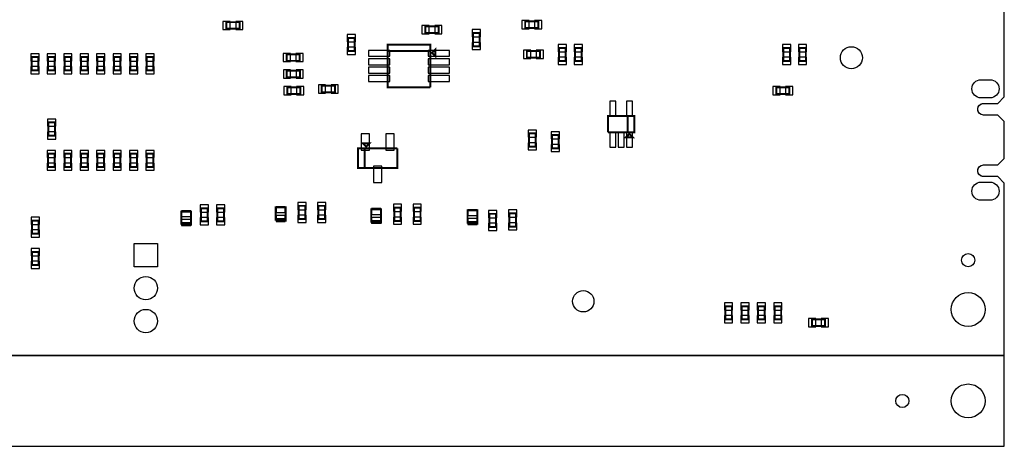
# Model space of a CAD drawing. Extents: x 0 to 7000, y 0 to 5797.
# Tile 8 of 11: x 4007 to 7000, y 0 to 1296. Entities that reach past the tile are written whole.
import ezdxf

# ---------------------------------------------------------------- set-up
doc = ezdxf.new("R2010")
doc.units = 0
for name, color, linetype in [('BG_OUTLINE', 95, 'CONTINUOUS'), ('PG_ASSEMBLY_BOTTOM', 52, 'CONTINUOUS'), ('PIN_BOTTOM', 1, 'CONTINUOUS')]:
    doc.layers.add(name, color=color, linetype=linetype)

msp = doc.modelspace()

# ---------------------------------------------------------------- linework, layer by layer
at = {"layer": 'BG_OUTLINE'}
for points in [[(0, 275.59), (7000, 275.59), (7000, 799.6847), (6980.315, 819.3697), (6937.008, 819.3697, -1), (6937.008, 854.8027), (6980.315, 854.8027), (7000, 874.4877), (7000, 986.6922), (6980.315, 1006.3772), (6937.008, 1006.3772, -1), (6937.008, 1041.8102), (6980.315, 1041.8102), (7000, 1061.4952), (7000, 1474.6847)], [(7000, 729.3697), (7000, 799.6847), (6980.315, 819.3697), (6937.008, 819.3697, -0.414214), (6919.2915, 837.0862, -0.414214), (6937.008, 854.8027), (6980.315, 854.8027), (7000, 874.4877), (7000, 986.6922), (6980.315, 1006.3772), (6937.008, 1006.3772, -0.414214), (6919.2915, 1024.0937, -0.414214), (6937.008, 1041.8102), (6980.315, 1041.8102), (7000, 1061.4952), (7000, 1131.8102)]]:
    msp.add_lwpolyline(points, format="xyb", dxfattribs=at)
msp.add_lwpolyline([(0, 275.59), (0, 0), (7000, 0), (7000, 275.59)], close=True, dxfattribs=at)
at = {"layer": 'PG_ASSEMBLY_BOTTOM', "const_width": 6}
for points in [[(4635, 1288.59), (4675, 1288.59), (4675, 1268.59), (4635, 1268.59), (4635, 1288.59)], [(5543.3817, 1290.7424), (5583.3817, 1290.7424), (5583.3817, 1270.7424), (5543.3817, 1270.7424), (5543.3817, 1290.7424)], [(5280, 1255.59), (5240, 1255.59), (5240, 1275.59), (5280, 1275.59), (5280, 1255.59)], [(5405, 1255.59), (5405, 1215.59), (5385, 1215.59), (5385, 1255.59), (5405, 1255.59)], [(5025, 1240.59), (5025, 1200.59), (5005, 1200.59), (5005, 1240.59), (5025, 1240.59)], [(5255, 1090.59), (5125, 1090.59), (5125, 1220.59), (5255, 1220.59), (5255, 1200.59), (5125, 1200.59)], [(5125, 1200.59), (5255, 1200.59), (5255, 1090.59)], [(5260, 1195.59), (5270, 1205.59), (5270, 1185.59), (5260, 1195.59)], [(5548.3817, 1200.7424), (5588.3817, 1200.7424), (5588.3817, 1180.7424), (5548.3817, 1180.7424), (5548.3817, 1200.7424)], [(5666.6183, 1210.4376), (5666.6183, 1170.4376), (5646.6183, 1170.4376), (5646.6183, 1210.4376), (5666.6183, 1210.4376)], [(5695, 1170.4376), (5695, 1210.4376), (5715, 1210.4376), (5715, 1170.4376), (5695, 1170.4376)], [(6348.2366, 1210.4376), (6348.2366, 1170.4376), (6328.2366, 1170.4376), (6328.2366, 1210.4376), (6348.2366, 1210.4376)], [(6396.6183, 1210.4376), (6396.6183, 1170.4376), (6376.6183, 1170.4376), (6376.6183, 1210.4376), (6396.6183, 1210.4376)], [(4043.0004, 1142.2984), (4043.0004, 1182.2984), (4063.0004, 1182.2984), (4063.0004, 1142.2984), (4043.0004, 1142.2984)], [(4093.0003, 1142.2984), (4093.0003, 1182.2984), (4113.0003, 1182.2984), (4113.0003, 1142.2984), (4093.0003, 1142.2984)], [(4143.0002, 1142.2984), (4143.0002, 1182.2984), (4163.0002, 1182.2984), (4163.0002, 1142.2984), (4143.0002, 1142.2984)], [(4193.0001, 1142.2984), (4193.0001, 1182.2984), (4213.0001, 1182.2984), (4213.0001, 1142.2984), (4193.0001, 1142.2984)], [(4243, 1142.2984), (4243, 1182.2984), (4263, 1182.2984), (4263, 1142.2984), (4243, 1142.2984)], [(4292.9999, 1142.2984), (4292.9999, 1182.2984), (4312.9999, 1182.2984), (4312.9999, 1142.2984), (4292.9999, 1142.2984)], [(4342.9998, 1142.2984), (4342.9998, 1182.2984), (4362.9998, 1182.2984), (4362.9998, 1142.2984), (4342.9998, 1142.2984)], [(4392.9997, 1142.2984), (4392.9997, 1182.2984), (4412.9997, 1182.2984), (4412.9997, 1142.2984), (4392.9997, 1142.2984)], [(4818.0455, 1191.09), (4858.0455, 1191.09), (4858.0455, 1171.09), (4818.0455, 1171.09), (4818.0455, 1191.09)], [(4818.4629, 1141.09), (4858.4629, 1141.09), (4858.4629, 1121.09), (4818.4629, 1121.09), (4818.4629, 1141.09)], [(4860, 1070.59), (4820, 1070.59), (4820, 1090.59), (4860, 1090.59), (4860, 1070.59)], [(4925, 1095.59), (4965, 1095.59), (4965, 1075.59), (4925, 1075.59), (4925, 1095.59)], [(6306.6183, 1090.4376), (6346.6183, 1090.4376), (6346.6183, 1070.4376), (6306.6183, 1070.4376), (6306.6183, 1090.4376)], [(5855.1524, 1003.9717), (5855.1524, 953.9717), (5795.1524, 953.9717)], [(5795.1524, 953.9717), (5795.1524, 1003.9717), (5875.1524, 1003.9717), (5875.1524, 953.9717), (5855.1524, 953.9717), (5855.1524, 1003.9717)], [(4094.0003, 943.8816), (4094.0003, 983.8816), (4114.0003, 983.8816), (4114.0003, 943.8816), (4094.0003, 943.8816)], [(5555, 910.59), (5555, 950.59), (5575, 950.59), (5575, 910.59), (5555, 910.59)], [(5625, 905.59), (5625, 945.59), (5645, 945.59), (5645, 905.59), (5625, 905.59)], [(5860.1524, 948.9717), (5870.1524, 938.9717), (5850.1524, 938.9717), (5860.1524, 948.9717)], [(5155, 905.59), (5155, 845.59), (5035, 845.59), (5035, 905.59), (5055, 905.59), (5055, 845.59)], [(5060, 910.59), (5050, 920.59), (5070, 920.59), (5060, 910.59)], [(5055, 845.59), (5055, 905.59), (5155, 905.59)], [(4093.0002, 848.8816), (4093.0002, 888.8816), (4113.0002, 888.8816), (4113.0002, 848.8816), (4093.0002, 848.8816)], [(4143.0001, 848.8816), (4143.0001, 888.8816), (4163.0001, 888.8816), (4163.0001, 848.8816), (4143.0001, 848.8816)], [(4193, 848.8816), (4193, 888.8816), (4213, 888.8816), (4213, 848.8816), (4193, 848.8816)], [(4242.9999, 848.8816), (4242.9999, 888.8816), (4262.9999, 888.8816), (4262.9999, 848.8816), (4242.9999, 848.8816)], [(4292.9998, 848.8816), (4292.9998, 888.8816), (4312.9998, 888.8816), (4312.9998, 848.8816), (4292.9998, 848.8816)], [(4342.9997, 848.8816), (4342.9997, 888.8816), (4362.9997, 888.8816), (4362.9997, 848.8816), (4342.9997, 848.8816)], [(4392.9996, 848.8816), (4392.9996, 888.8816), (4412.9996, 888.8816), (4412.9996, 848.8816), (4392.9996, 848.8816)], [(4557.835, 683.298), (4557.835, 723.298), (4577.835, 723.298), (4577.835, 683.298), (4557.835, 683.298)], [(4627.835, 723.298), (4627.835, 683.298), (4607.835, 683.298), (4607.835, 723.298), (4627.835, 723.298)], [(4785, 685.59), (4785, 725.59), (4815, 725.59), (4815, 690.59), (4785, 690.59)], [(4855, 690.59), (4855, 730.59), (4875, 730.59), (4875, 690.59), (4855, 690.59)], [(4935, 730.59), (4935, 690.59), (4915, 690.59), (4915, 730.59), (4935, 730.59)], [(5075.165, 679.8474), (5075.165, 719.8474), (5105.165, 719.8474), (5105.165, 684.8474), (5075.165, 684.8474)], [(5165.165, 724.8474), (5165.165, 684.8474), (5145.165, 684.8474), (5145.165, 724.8474), (5165.165, 724.8474)], [(5205.165, 684.8474), (5205.165, 724.8474), (5225.165, 724.8474), (5225.165, 684.8474), (5205.165, 684.8474)], [(5368, 676.504), (5368, 716.504), (5398, 716.504), (5398, 681.504), (5368, 681.504)], [(4064, 685.6058), (4064, 645.6058), (4044, 645.6058), (4044, 685.6058), (4064, 685.6058)], [(4497.835, 673.298), (4497.835, 713.298), (4527.835, 713.298), (4527.835, 678.298), (4497.835, 678.298)], [(4785, 690.59), (4815, 690.59), (4815, 685.59), (4785, 685.59)], [(5434.5, 666.2511), (5434.5, 706.2511), (5454.5, 706.2511), (5454.5, 666.2511), (5434.5, 666.2511)], [(5515.5, 707.7011), (5515.5, 667.7011), (5495.5, 667.7011), (5495.5, 707.7011), (5515.5, 707.7011)], [(4497.835, 678.298), (4527.835, 678.298), (4527.835, 673.298), (4497.835, 673.298)], [(5075.165, 684.8474), (5105.165, 684.8474), (5105.165, 679.8474), (5075.165, 679.8474)], [(5368, 681.504), (5398, 681.504), (5398, 676.504), (5368, 676.504)], [(4044, 550.6058), (4044, 590.6058), (4064, 590.6058), (4064, 550.6058), (4044, 550.6058)], [(6171.6183, 425.4376), (6171.6183, 385.4376), (6151.6183, 385.4376), (6151.6183, 425.4376), (6171.6183, 425.4376)], [(6221.6183, 425.4376), (6221.6183, 385.4376), (6201.6183, 385.4376), (6201.6183, 425.4376), (6221.6183, 425.4376)], [(6271.6183, 425.4376), (6271.6183, 385.4376), (6251.6183, 385.4376), (6251.6183, 425.4376), (6271.6183, 425.4376)], [(6321.6183, 425.4376), (6321.6183, 385.4376), (6301.6183, 385.4376), (6301.6183, 425.4376), (6321.6183, 425.4376)], [(6415, 385.59), (6455, 385.59), (6455, 365.59), (6415, 365.59), (6415, 385.59)]]:
    msp.add_lwpolyline(points, dxfattribs=at)
at = {"layer": 'PIN_BOTTOM'}
for points in [[(4624.7087, 1291.09), (4624.7087, 1266.09), (4646.7087, 1266.09), (4646.7087, 1291.09)], [(4663.2913, 1291.09), (4663.2913, 1266.09), (4685.2913, 1266.09), (4685.2913, 1291.09)], [(5533.0904, 1293.2424), (5533.0904, 1268.2424), (5555.0904, 1268.2424), (5555.0904, 1293.2424)], [(5571.673, 1293.2424), (5571.673, 1268.2424), (5593.673, 1268.2424), (5593.673, 1293.2424)], [(5251.7087, 1253.09), (5251.7087, 1278.09), (5229.7087, 1278.09), (5229.7087, 1253.09)], [(5290.2913, 1253.09), (5290.2913, 1278.09), (5268.2913, 1278.09), (5268.2913, 1253.09)], [(5407.5, 1265.8813), (5382.5, 1265.8813), (5382.5, 1243.8813), (5407.5, 1243.8813)], [(5027.5, 1250.8813), (5002.5, 1250.8813), (5002.5, 1228.8813), (5027.5, 1228.8813)], [(5407.5, 1227.2987), (5382.5, 1227.2987), (5382.5, 1205.2987), (5407.5, 1205.2987)], [(5027.5, 1212.2987), (5002.5, 1212.2987), (5002.5, 1190.2987), (5027.5, 1190.2987)], [(5131.949, 1184.9758), (5131.949, 1202.9758), (5066.949, 1202.9758), (5066.949, 1184.9758)], [(5313.051, 1184.9758), (5313.051, 1202.9758), (5248.051, 1202.9758), (5248.051, 1184.9758)], [(5538.0904, 1203.2424), (5538.0904, 1178.2424), (5560.0904, 1178.2424), (5560.0904, 1203.2424)], [(5576.673, 1203.2424), (5576.673, 1178.2424), (5598.673, 1178.2424), (5598.673, 1203.2424)], [(5669.1183, 1220.7289), (5644.1183, 1220.7289), (5644.1183, 1198.7289), (5669.1183, 1198.7289)], [(5692.5, 1198.7289), (5717.5, 1198.7289), (5717.5, 1220.7289), (5692.5, 1220.7289)], [(6350.7366, 1220.7289), (6325.7366, 1220.7289), (6325.7366, 1198.7289), (6350.7366, 1198.7289)], [(6399.1183, 1220.7289), (6374.1183, 1220.7289), (6374.1183, 1198.7289), (6399.1183, 1198.7289)], [(4040.5004, 1170.5897), (4065.5004, 1170.5897), (4065.5004, 1192.5897), (4040.5004, 1192.5897)], [(4090.5003, 1170.5897), (4115.5003, 1170.5897), (4115.5003, 1192.5897), (4090.5003, 1192.5897)], [(4140.5002, 1170.5897), (4165.5002, 1170.5897), (4165.5002, 1192.5897), (4140.5002, 1192.5897)], [(4190.5001, 1170.5897), (4215.5001, 1170.5897), (4215.5001, 1192.5897), (4190.5001, 1192.5897)], [(4240.5, 1170.5897), (4265.5, 1170.5897), (4265.5, 1192.5897), (4240.5, 1192.5897)], [(4290.4999, 1170.5897), (4315.4999, 1170.5897), (4315.4999, 1192.5897), (4290.4999, 1192.5897)], [(4340.4998, 1170.5897), (4365.4998, 1170.5897), (4365.4998, 1192.5897), (4340.4998, 1192.5897)], [(4390.4997, 1170.5897), (4415.4997, 1170.5897), (4415.4997, 1192.5897), (4390.4997, 1192.5897)], [(4807.7542, 1193.59), (4807.7542, 1168.59), (4829.7542, 1168.59), (4829.7542, 1193.59)], [(4846.3368, 1193.59), (4846.3368, 1168.59), (4868.3368, 1168.59), (4868.3368, 1193.59)], [(5131.949, 1159.3853), (5131.949, 1177.3853), (5066.949, 1177.3853), (5066.949, 1159.3853)], [(5313.051, 1159.3853), (5313.051, 1177.3853), (5248.051, 1177.3853), (5248.051, 1159.3853)], [(5669.1183, 1182.1463), (5644.1183, 1182.1463), (5644.1183, 1160.1463), (5669.1183, 1160.1463)], [(5692.5, 1160.1463), (5717.5, 1160.1463), (5717.5, 1182.1463), (5692.5, 1182.1463)], [(6350.7366, 1182.1463), (6325.7366, 1182.1463), (6325.7366, 1160.1463), (6350.7366, 1160.1463)], [(6399.1183, 1182.1463), (6374.1183, 1182.1463), (6374.1183, 1160.1463), (6399.1183, 1160.1463)], [(4040.5004, 1132.0071), (4065.5004, 1132.0071), (4065.5004, 1154.0071), (4040.5004, 1154.0071)], [(4090.5003, 1132.0071), (4115.5003, 1132.0071), (4115.5003, 1154.0071), (4090.5003, 1154.0071)], [(4140.5002, 1132.0071), (4165.5002, 1132.0071), (4165.5002, 1154.0071), (4140.5002, 1154.0071)], [(4190.5001, 1132.0071), (4215.5001, 1132.0071), (4215.5001, 1154.0071), (4190.5001, 1154.0071)], [(4240.5, 1132.0071), (4265.5, 1132.0071), (4265.5, 1154.0071), (4240.5, 1154.0071)], [(4290.4999, 1132.0071), (4315.4999, 1132.0071), (4315.4999, 1154.0071), (4290.4999, 1154.0071)], [(4340.4998, 1132.0071), (4365.4998, 1132.0071), (4365.4998, 1154.0071), (4340.4998, 1154.0071)], [(4390.4997, 1132.0071), (4415.4997, 1132.0071), (4415.4997, 1154.0071), (4390.4997, 1154.0071)], [(4808.1716, 1143.59), (4808.1716, 1118.59), (4830.1716, 1118.59), (4830.1716, 1143.59)], [(4846.7542, 1143.59), (4846.7542, 1118.59), (4868.7542, 1118.59), (4868.7542, 1143.59)], [(5131.949, 1133.7948), (5131.949, 1151.7948), (5066.949, 1151.7948), (5066.949, 1133.7948)], [(5313.051, 1133.7948), (5313.051, 1151.7948), (5248.051, 1151.7948), (5248.051, 1133.7948)], [(5131.949, 1108.2043), (5131.949, 1126.2043), (5066.949, 1126.2043), (5066.949, 1108.2043)], [(5313.051, 1108.2043), (5313.051, 1126.2043), (5248.051, 1126.2043), (5248.051, 1108.2043)], [(4831.7087, 1068.09), (4831.7087, 1093.09), (4809.7087, 1093.09), (4809.7087, 1068.09)], [(4870.2913, 1068.09), (4870.2913, 1093.09), (4848.2913, 1093.09), (4848.2913, 1068.09)], [(4914.7087, 1098.09), (4914.7087, 1073.09), (4936.7087, 1073.09), (4936.7087, 1098.09)], [(4953.2913, 1098.09), (4953.2913, 1073.09), (4975.2913, 1073.09), (4975.2913, 1098.09)], [(6296.327, 1092.9376), (6296.327, 1067.9376), (6318.327, 1067.9376), (6318.327, 1092.9376)], [(6334.9096, 1092.9376), (6334.9096, 1067.9376), (6356.9096, 1067.9376), (6356.9096, 1092.9376)], [(5800.5524, 1003.6717), (5818.5524, 1003.6717), (5818.5524, 1048.6717), (5800.5524, 1048.6717)], [(5851.7524, 1003.6717), (5869.7524, 1003.6717), (5869.7524, 1048.6717), (5851.7524, 1048.6717)], [(4091.5003, 972.1729), (4116.5003, 972.1729), (4116.5003, 994.1729), (4091.5003, 994.1729)], [(5552.5, 938.8813), (5577.5, 938.8813), (5577.5, 960.8813), (5552.5, 960.8813)], [(4091.5003, 933.5903), (4116.5003, 933.5903), (4116.5003, 955.5903), (4091.5003, 955.5903)], [(5070.5985, 949.803), (5044.5985, 949.803), (5044.5985, 899.803), (5070.5985, 899.803)], [(5145.4015, 949.803), (5119.4015, 949.803), (5119.4015, 899.803), (5145.4015, 899.803)], [(5622.5, 933.8813), (5647.5, 933.8813), (5647.5, 955.8813), (5622.5, 955.8813)], [(5800.5524, 909.2717), (5818.5524, 909.2717), (5818.5524, 954.2717), (5800.5524, 954.2717)], [(5826.1524, 909.2717), (5844.1524, 909.2717), (5844.1524, 954.2717), (5826.1524, 954.2717)], [(5851.7524, 909.2717), (5869.7524, 909.2717), (5869.7524, 954.2717), (5851.7524, 954.2717)], [(4090.5002, 877.1729), (4115.5002, 877.1729), (4115.5002, 899.1729), (4090.5002, 899.1729)], [(4140.5001, 877.1729), (4165.5001, 877.1729), (4165.5001, 899.1729), (4140.5001, 899.1729)], [(4190.5, 877.1729), (4215.5, 877.1729), (4215.5, 899.1729), (4190.5, 899.1729)], [(4240.4999, 877.1729), (4265.4999, 877.1729), (4265.4999, 899.1729), (4240.4999, 899.1729)], [(4290.4998, 877.1729), (4315.4998, 877.1729), (4315.4998, 899.1729), (4290.4998, 899.1729)], [(4340.4997, 877.1729), (4365.4997, 877.1729), (4365.4997, 899.1729), (4340.4997, 899.1729)], [(4390.4996, 877.1729), (4415.4996, 877.1729), (4415.4996, 899.1729), (4390.4996, 899.1729)], [(5552.5, 900.2987), (5577.5, 900.2987), (5577.5, 922.2987), (5552.5, 922.2987)], [(5622.5, 895.2987), (5647.5, 895.2987), (5647.5, 917.2987), (5622.5, 917.2987)], [(4090.5002, 838.5903), (4115.5002, 838.5903), (4115.5002, 860.5903), (4090.5002, 860.5903)], [(4140.5001, 838.5903), (4165.5001, 838.5903), (4165.5001, 860.5903), (4140.5001, 860.5903)], [(4190.5, 838.5903), (4215.5, 838.5903), (4215.5, 860.5903), (4190.5, 860.5903)], [(4240.4999, 838.5903), (4265.4999, 838.5903), (4265.4999, 860.5903), (4240.4999, 860.5903)], [(4290.4998, 838.5903), (4315.4998, 838.5903), (4315.4998, 860.5903), (4290.4998, 860.5903)], [(4340.4997, 838.5903), (4365.4997, 838.5903), (4365.4997, 860.5903), (4340.4997, 860.5903)], [(4390.4996, 838.5903), (4415.4996, 838.5903), (4415.4996, 860.5903), (4390.4996, 860.5903)], [(5108, 851.377), (5082, 851.377), (5082, 801.377), (5108, 801.377)], [(4555.335, 711.5893), (4580.335, 711.5893), (4580.335, 733.5893), (4555.335, 733.5893)], [(4630.335, 733.5893), (4605.335, 733.5893), (4605.335, 711.5893), (4630.335, 711.5893)], [(4786, 709.9758), (4814, 709.9758), (4814, 727.9758), (4786, 727.9758)], [(4852.5, 718.8813), (4877.5, 718.8813), (4877.5, 740.8813), (4852.5, 740.8813)], [(4937.5, 740.8813), (4912.5, 740.8813), (4912.5, 718.8813), (4937.5, 718.8813)], [(5076.165, 704.2332), (5104.165, 704.2332), (5104.165, 722.2332), (5076.165, 722.2332)], [(5167.665, 735.1387), (5142.665, 735.1387), (5142.665, 713.1387), (5167.665, 713.1387)], [(5202.665, 713.1387), (5227.665, 713.1387), (5227.665, 735.1387), (5202.665, 735.1387)], [(5369, 700.8898), (5397, 700.8898), (5397, 718.8898), (5369, 718.8898)], [(4066.5, 695.8971), (4041.5, 695.8971), (4041.5, 673.8971), (4066.5, 673.8971)], [(4498.835, 697.6838), (4526.835, 697.6838), (4526.835, 715.6838), (4498.835, 715.6838)], [(4498.835, 670.9122), (4526.835, 670.9122), (4526.835, 688.9122), (4498.835, 688.9122)], [(4555.335, 673.0067), (4580.335, 673.0067), (4580.335, 695.0067), (4555.335, 695.0067)], [(4630.335, 695.0067), (4605.335, 695.0067), (4605.335, 673.0067), (4630.335, 673.0067)], [(4786, 683.2042), (4814, 683.2042), (4814, 701.2042), (4786, 701.2042)], [(4852.5, 680.2987), (4877.5, 680.2987), (4877.5, 702.2987), (4852.5, 702.2987)], [(4937.5, 702.2987), (4912.5, 702.2987), (4912.5, 680.2987), (4937.5, 680.2987)], [(5076.165, 677.4616), (5104.165, 677.4616), (5104.165, 695.4616), (5076.165, 695.4616)], [(5167.665, 696.5561), (5142.665, 696.5561), (5142.665, 674.5561), (5167.665, 674.5561)], [(5202.665, 674.5561), (5227.665, 674.5561), (5227.665, 696.5561), (5202.665, 696.5561)], [(5369, 674.1182), (5397, 674.1182), (5397, 692.1182), (5369, 692.1182)], [(5432, 694.5424), (5457, 694.5424), (5457, 716.5424), (5432, 716.5424)], [(5518, 717.9924), (5493, 717.9924), (5493, 695.9924), (5518, 695.9924)], [(5432, 655.9598), (5457, 655.9598), (5457, 677.9598), (5432, 677.9598)], [(5518, 679.4098), (5493, 679.4098), (5493, 657.4098), (5518, 657.4098)], [(4066.5, 657.3145), (4041.5, 657.3145), (4041.5, 635.3145), (4066.5, 635.3145)], [(4041.5, 578.8971), (4066.5, 578.8971), (4066.5, 600.8971), (4041.5, 600.8971)], [(4425.5, 545.09), (4354.5, 545.09), (4354.5, 616.09), (4425.5, 616.09)], [(4041.5, 540.3145), (4066.5, 540.3145), (4066.5, 562.3145), (4041.5, 562.3145)], [(6174.1183, 435.7289), (6149.1183, 435.7289), (6149.1183, 413.7289), (6174.1183, 413.7289)], [(6224.1183, 435.7289), (6199.1183, 435.7289), (6199.1183, 413.7289), (6224.1183, 413.7289)], [(6274.1183, 435.7289), (6249.1183, 435.7289), (6249.1183, 413.7289), (6274.1183, 413.7289)], [(6324.1183, 435.7289), (6299.1183, 435.7289), (6299.1183, 413.7289), (6324.1183, 413.7289)], [(6174.1183, 397.1463), (6149.1183, 397.1463), (6149.1183, 375.1463), (6174.1183, 375.1463)], [(6224.1183, 397.1463), (6199.1183, 397.1463), (6199.1183, 375.1463), (6224.1183, 375.1463)], [(6274.1183, 397.1463), (6249.1183, 397.1463), (6249.1183, 375.1463), (6274.1183, 375.1463)], [(6324.1183, 397.1463), (6299.1183, 397.1463), (6299.1183, 375.1463), (6324.1183, 375.1463)], [(6404.7087, 388.09), (6404.7087, 363.09), (6426.7087, 363.09), (6426.7087, 388.09)], [(6443.2913, 388.09), (6443.2913, 363.09), (6465.2913, 363.09), (6465.2913, 388.09)]]:
    msp.add_lwpolyline(points, close=True, dxfattribs=at)
for points in [[(6928.9135, 1113.6015), (6956.9135, 1113.6015, -1), (6956.9135, 1058.6015), (6928.9135, 1058.6015, -1)], [(6928.9135, 802.5785), (6956.9135, 802.5785, -1), (6956.9135, 747.5785), (6928.9135, 747.5785, -1)]]:
    msp.add_lwpolyline(points, format="xyb", close=True, dxfattribs=at)
for centre, radius in [((6535, 1180.59), 33.5), ((6890, 565.59), 20), ((4390, 480.59), 35.5), ((5720, 440.59), 32.5), ((6890, 415.59), 51.5), ((4390, 380.59), 35.5), ((6890, 137.795), 51.5), ((6690, 137.795), 20)]:
    msp.add_circle(centre, radius, dxfattribs=at)

doc.saveas('drawing.dxf')
